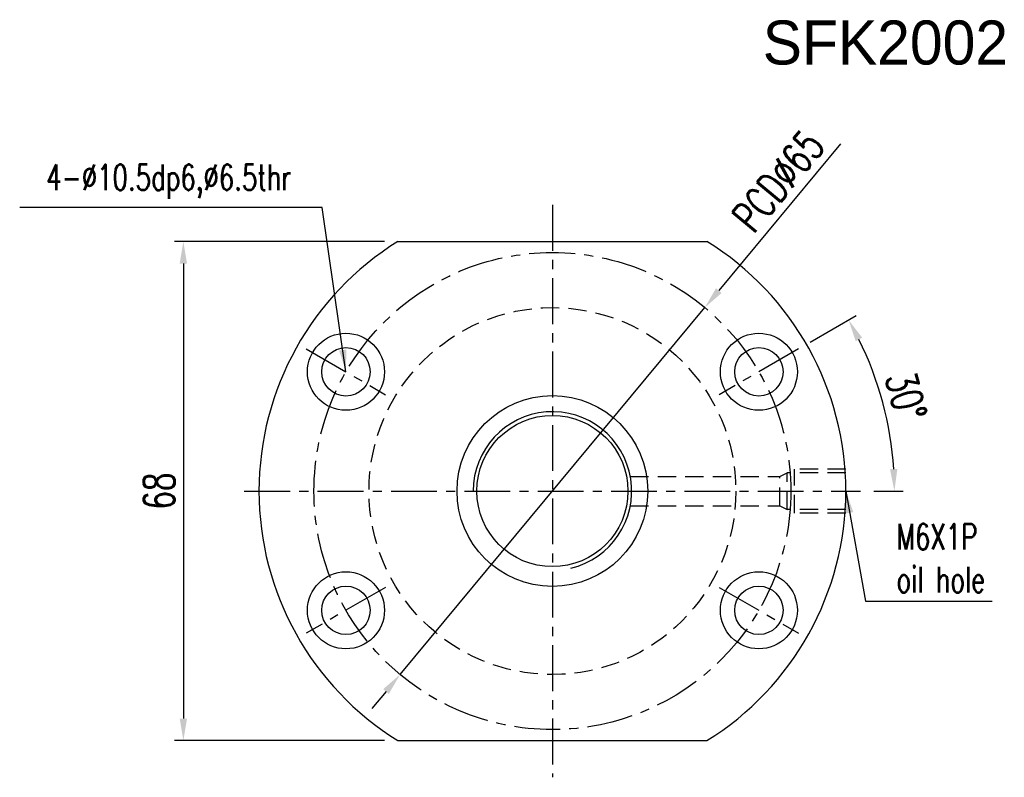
# Model space of a CAD drawing. Extents: x -30 to 1084, y -108 to 142.
# Tile 1 of 54: x -30 to 104, y -85 to 19. Entities that reach past the tile are written whole.
import ezdxf

# ---------------------------------------------------------------- set-up
doc = ezdxf.new("R2010")
doc.units = 0
doc.header["$MEASUREMENT"] = 0
doc.header["$PDMODE"] = 2
for name, pattern in [('CENTER', [2, 1.25, -0.25, 0.25, -0.25]), ('DASHED', [0.75, 0.5, -0.25]), ('PH-20', [23.2, 20, -1, 0.1, -1, 0.1, -1])]:
    doc.linetypes.add(name, pattern=pattern)
doc.layers.get('DEFPOINTS').update_dxf_attribs({"linetype": 'PH-20'})
for name, color, linetype in [('CL', 1, 'CENTER'), ('DIM', 4, 'CONTINUOUS'), ('HID', 2, 'DASHED'), ('OUT', 3, 'CONTINUOUS')]:
    doc.layers.add(name, color=color, linetype=linetype)
doc.styles.add('DIM-7', font='SIMPLEX.shx', dxfattribs={"width": 0.7, "bigfont": 'chineset.shx'})
doc.dimstyles.new('CNS', dxfattribs={"dimtxt": 3.5, "dimasz": 2.5, "dimexe": 1, "dimexo": 1.5, "dimgap": 0.09, "dimtad": 0, "dimdsep": 46, "dimtxsty": 'DIM-7', "dimcen": 0.09, "dimclrd": 1, "dimclre": 1, "dimclrt": 4, "dimadec": 0, "dimazin": 0, "dimtfac": 1, "dimtix": 1, "dimtmove": 2, "dimatfit": 3, "dimfxl": 1, "dimtvp": 0.971429, "dimtolj": 1, "dimarcsym": 0})

# ---------------------------------------------------------------- blocks, each defined once
blk = doc.blocks.new('*D18')
at = {"layer": 'DEFPOINTS', "color": 0, "transparency": 16777216}
for p in [(21.68, -11.66), (-7.56, -79.66), (21.68, -79.66)]:
    blk.add_point(p, dxfattribs=at)
at = {"layer": 'DIM', "color": 0, "lineweight": -2, "transparency": 16777216}
for p, q in [((19.88, -11.66), (-8.76, -11.66)), ((-7.56, -14.66), (-7.56, -76.66)), ((19.88, -79.66), (-8.76, -79.66))]:
    blk.add_line(p, q, dxfattribs=at)
at = {"layer": 'DIM', "color": 0, "transparency": 16777216}
for points in [[(-8.06, -14.66), (-7.06, -14.66), (-7.56, -11.66)], [(-8.06, -76.66), (-7.06, -76.66), (-7.56, -79.66)]]:
    blk.add_solid(points, dxfattribs=at)
at = {"layer": 'DIM', "color": 0, "transparency": 16777216, "insert": (-10.86, -45.66), "char_height": 4.2, "attachment_point": 5, "rotation": 90, "style": 'DIM-7'}
blk.add_mtext('\\A1;68', dxfattribs=at)
blk = doc.blocks.new('*D19')
at = {"layer": 'DEFPOINTS', "color": 0, "transparency": 16777216}
for p in [(63.52, -20.66), (21.98, -70.66)]:
    blk.add_point(p, dxfattribs=at)
at = {"layer": 'DIM', "color": 0, "lineweight": -2, "transparency": 16777216}
for p, q in [((82.04, 1.64), (65.43, -18.35)), ((21.98, -70.66), (63.52, -20.66)), ((20.07, -72.97), (18.15, -75.27))]:
    blk.add_line(p, q, dxfattribs=at)
at = {"layer": 'DIM', "color": 0, "transparency": 16777216}
for points in [[(65.05, -18.03), (65.82, -18.67), (63.52, -20.66)], [(19.68, -72.65), (20.45, -73.29), (21.98, -70.66)]]:
    blk.add_solid(points, dxfattribs=at)
at = {"layer": 'DIM', "color": 0, "transparency": 16777216, "insert": (73.54, -3.42), "char_height": 4.2, "attachment_point": 5, "rotation": 50.2836, "style": 'DIM-7'}
blk.add_mtext('\\A1;PCD∅65', dxfattribs=at)
blk = doc.blocks.new('*D24')
at = {"layer": 'DEFPOINTS', "color": 0, "transparency": 16777216}
for p in [(76.31, -26.28), (65.48, -32.53), (88.66, -37.56), (0.75, -45.66), (84.75, -45.66)]:
    blk.add_point(p, dxfattribs=at)
at = {"layer": 'DIM', "color": 0, "lineweight": -2, "transparency": 16777216}
for p, q in [((77.87, -25.38), (84.16, -21.75)), ((86.55, -45.66), (90.57, -45.66))]:
    blk.add_line(p, q, dxfattribs=at)
blk.add_arc((42.75, -45.66), 46.62, 3.6879, 26.3121, dxfattribs=at)
at = {"layer": 'DIM', "color": 0, "transparency": 16777216}
for points in [[(84.09, -25.23), (84.98, -24.76), (83.12, -22.35)], [(89.77, -42.64), (88.77, -42.68), (89.37, -45.66)]]:
    blk.add_solid(points, dxfattribs=at)
at = {"layer": 'DIM', "color": 0, "transparency": 16777216, "insert": (90.96, -32.74), "char_height": 4.2, "attachment_point": 5, "rotation": 285, "style": 'DIM-7'}
blk.add_mtext('\\A1;30°', dxfattribs=at)

msp = doc.modelspace()

# ---------------------------------------------------------------- linework, layer by layer
at = {"layer": 'CL', "color": 0, "ltscale": 5}
for p, q in [((42.7491, -6.659), (42.7491, -84.659)), ((9.1906, -26.284), (20.0159, -32.534)), ((76.3076, -26.284), (65.4823, -32.534)), ((0.7491, -45.659), (84.7491, -45.659)), ((20.0159, -58.784), (9.1906, -65.034)), ((65.4823, -58.784), (76.3076, -65.034))]:
    msp.add_line(p, q, dxfattribs=at)
msp.add_circle((42.7491, -45.659), 32.5, dxfattribs=at)
at = {"layer": 'DIM', "color": 0}
msp.add_arc((42.7491, -45.659), 10.805, 283.378, 180, dxfattribs=at)
at = {"layer": 'HID', "color": 0, "ltscale": 5}
for p, q in [((82.7491, -42.659), (75.7491, -42.659)), ((75.7491, -48.659), (75.7491, -42.659)), ((53.3674, -43.659), (73.7491, -43.659)), ((73.7491, -43.659), (74.7491, -43.159)), ((73.7491, -47.659), (73.7491, -43.659)), ((74.7491, -48.159), (74.7491, -43.159)), ((82.7491, -43.159), (74.7491, -43.159)), ((53.3674, -47.659), (73.7491, -47.659)), ((73.7491, -47.659), (74.7491, -48.159)), ((82.7491, -48.159), (74.7491, -48.159)), ((82.7491, -48.659), (75.7491, -48.659))]:
    msp.add_line(p, q, dxfattribs=at)
msp.add_circle((42.7491, -45.659), 25, dxfattribs=at)
at = {"layer": 'OUT', "color": 0, "ltscale": 5}
for p, q in [((21.6778, -11.659), (63.8204, -11.659)), ((21.6778, -79.659), (63.8204, -79.659))]:
    msp.add_line(p, q, dxfattribs=at)
for centre, radius in [((14.6033, -29.409), 5.25), ((70.8949, -29.409), 5.25), ((14.6033, -29.409), 3.3), ((70.8949, -29.409), 3.3), ((42.7491, -45.659), 13), ((42.7491, -45.659), 10.3), ((14.6033, -61.909), 5.25), ((70.8949, -61.909), 5.25), ((14.6033, -61.909), 3.3), ((70.8949, -61.909), 3.3)]:
    msp.add_circle(centre, radius, dxfattribs=at)
for start, end in [(121.788331, 238.211669), (301.788331, 58.211669)]:
    msp.add_arc((42.7491, -45.659), 40, start, end, dxfattribs=at)

# ---------------------------------------------------------------- texts
at = {"layer": 'DIM', "color": 7, "linetype": 'Continuous', "insert": (71.4163, 18.4563), "char_height": 6, "width": 184.051273, "attachment_point": 1}
msp.add_mtext('SFK2002', dxfattribs=at)
at = {"layer": 'DIM', "color": 0, "char_height": 3.5, "style": 'DIM-7'}
for s, insert, attachment_point in [('\\A1;{\\fPMingLiU|b0|i0|c136|p18;\\H0.71429x;\\W1; \\A0;\\Fsimplex,chineset|c136;\\H1.39999x;\\W0.7;4-%%C10.5dp6,%%C6.5thr}', (7.1466, -5.8344), 9), ('\\A1;M6X1P\\Poil hole', (89.6496, -59.4668), 7)]:
    msp.add_mtext(s, dxfattribs=dict(at, insert=insert, attachment_point=attachment_point))

# ---------------------------------------------------------------- dimensions: what is measured, and where the dimension line sits
at = {"layer": 'DIM', "color": 0}
dim = msp.add_diameter_dim_2p(p1=(21.982, -70.6585), p2=(63.5162, -20.6594), text='PCD<>', dimstyle='CNS', override={"dimscale": 1.2, "dimgap": 1, "dimtad": 1, "dimdec": 3, "dimclrd": 0, "dimclre": 0, "dimclrt": 0, "dimtp": -0.01, "dimtm": 0.02, "dimtfac": 0.5, "dimtdec": 3, "dimtmove": 0}, dxfattribs=at)
dim.commit()
dim.dimension.update_dxf_attribs({"geometry": '*D19', "text_midpoint": (76.0822, -5.5324), "dimtype": 163})
dim = msp.add_linear_dim(base=(-7.5573, -79.659), p1=(21.6778, -11.659), p2=(21.6778, -79.659), angle=90, dimstyle='CNS', override={"dimscale": 1.2, "dimgap": 1, "dimtad": 1, "dimdec": 3, "dimclrd": 0, "dimclre": 0, "dimclrt": 0, "dimtp": -0.01, "dimtm": 0.02, "dimtfac": 0.5, "dimtdec": 3, "dimtmove": 0}, dxfattribs=at)
dim.commit()
dim.dimension.update_dxf_attribs({"geometry": '*D18', "text_midpoint": (-10.8573, -45.659)})
dim = msp.add_angular_dim_2l(base=(88.6574, -37.5641), line1=((0.7491, -45.659), (84.7491, -45.659)), line2=((76.3076, -26.284), (65.4823, -32.534)), dimstyle='CNS', override={"dimscale": 1.2, "dimgap": 1, "dimtad": 1, "dimdec": 3, "dimclrd": 0, "dimclre": 0, "dimclrt": 0, "dimtp": -0.01, "dimtm": 0.02, "dimtfac": 0.5, "dimtdec": 3, "dimtmove": 0}, dxfattribs=at)
dim.commit()
dim.dimension.update_dxf_attribs({"geometry": '*D24', "text_midpoint": (90.9647, -32.7397)})

# ---------------------------------------------------------------- leaders
at = {"layer": 'DIM', "color": 0, "annotation_type": 0, "has_hookline": 1}
for points, hookline_direction, text_width in [([(14.6033, -29.409), (11.3466, -7.0344), (8.3466, -7.0344)], 1, 37.0165), ([(82.7491, -45.659), (85.4496, -60.6668), (88.4496, -60.6668)], 0, 13.0667)]:
    msp.add_leader(points, dimstyle='CNS', override={"dimscale": 1.2, "dimgap": 1, "dimtad": 1, "dimdec": 3, "dimclrd": 0, "dimclre": 0, "dimclrt": 0, "dimtp": -0.01, "dimtm": 0.02, "dimtfac": 0.5, "dimtdec": 3, "dimtmove": 0}, dxfattribs=dict(at, hookline_direction=hookline_direction, text_width=text_width))

doc.saveas('drawing.dxf')
